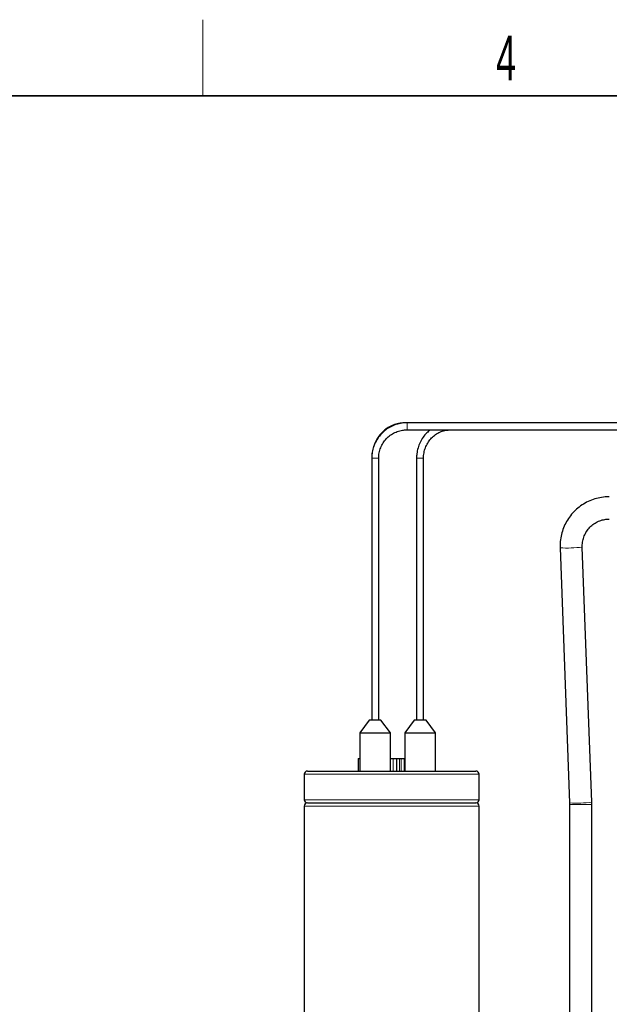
# Model space of a CAD drawing. Header units: millimetres. Extents: x 5 to 418, y 2 to 292.
# Tile 38 of 41: x 155 to 201, y 211 to 288. Entities that reach past the tile are written whole.
import ezdxf

# ---------------------------------------------------------------- set-up
doc = ezdxf.new("R2010")
doc.units = ezdxf.units.MM
doc.layers.add('SLD-0', color=7, linetype='Continuous')
doc.styles.add('SLDTEXTSTYLE0', font='TXT', dxfattribs={"width": 0.605})

msp = doc.modelspace()

# ---------------------------------------------------------------- linework, layer by layer
at = {"color": 7, "linetype": 'Continuous', "lineweight": 25}
for p, q in [((205.6323, 256.7878), (185.2937, 256.7878)), ((185.1109, 256.2328), (187.1405, 256.2328)), ((185.2937, 256.2378), (205.6323, 256.2378)), ((188.7147, 256.2328), (205.1637, 256.2328)), ((183.0874, 254.0078), (183.0903, 254.0756)), ((182.5374, 254.0128), (182.5374, 233.3953)), ((183.0874, 233.3953), (183.0874, 254.0128)), ((186.0624, 254.0078), (186.0624, 233.3953)), ((186.6124, 233.3953), (186.6124, 254.0078)), ((197.3505, 246.953), (198.0978, 226.8867)), ((199.8465, 226.9519), (199.0993, 247.0181)), ((182.3414, 233.3953), (181.5914, 232.3953)), ((183.2664, 233.3953), (182.3414, 233.3953)), ((184.0164, 232.3953), (183.2664, 233.3953)), ((185.8847, 233.3953), (185.1347, 232.3953)), ((186.8097, 233.3953), (185.8847, 233.3953)), ((187.5597, 232.3953), (186.8097, 233.3953)), ((181.5914, 232.3953), (181.5914, 229.3953)), ((181.5914, 232.3953), (182.8039, 232.3953)), ((182.8039, 232.3953), (184.0164, 232.3953)), ((184.0164, 229.3953), (184.0164, 232.3953)), ((185.1347, 232.3953), (185.1347, 229.3953)), ((185.1347, 232.3953), (186.3472, 232.3953)), ((186.3472, 232.3953), (187.5597, 232.3953)), ((187.5597, 229.3953), (187.5597, 232.3953)), ((181.4749, 230.3953), (181.4749, 229.3953)), ((181.4749, 230.3953), (181.5914, 230.3953)), ((184.0164, 230.3953), (184.2249, 230.3953)), ((184.2249, 230.3953), (184.4749, 230.3953)), ((184.4749, 230.3953), (184.4749, 229.3953)), ((184.4749, 230.3953), (184.7249, 230.3953)), ((184.7249, 230.3953), (184.8499, 230.3953)), ((184.8499, 230.3953), (185.0999, 230.3953)), ((185.0999, 230.3953), (185.0999, 229.3953)), ((177.4749, 229.3953), (184.0999, 229.3953)), ((184.0999, 229.3953), (190.7249, 229.3953)), ((177.2249, 229.1453), (177.2249, 227.1453)), ((190.9749, 227.1453), (190.9749, 229.1453)), ((199.8499, 226.7717), (199.8465, 226.9519)), ((177.2249, 226.6453), (177.2249, 191.8953)), ((177.4749, 226.8953), (184.0999, 226.8953)), ((184.0999, 226.8953), (190.7249, 226.8953)), ((190.9749, 191.8953), (190.9749, 226.6453)), ((198.0978, 226.8867), (198.0999, 226.7717)), ((198.0999, 226.7717), (198.0999, 197.1703)), ((199.8499, 197.1703), (199.8499, 226.7717))]:
    msp.add_line(p, q, dxfattribs=at)
at = {"color": 7, "linetype": 'Continuous', "lineweight": 18}
for p, q in [((188.7151, 256.2328), (188.7308, 256.2378)), ((182.846, 254.0128), (182.5374, 254.0128)), ((183.0874, 254.0128), (182.846, 254.0128)), ((186.4225, 254.0078), (186.0624, 254.0078)), ((186.6124, 254.0078), (186.4225, 254.0078)), ((184.2249, 230.3953), (184.2249, 229.3953)), ((184.7249, 230.3953), (184.7249, 229.3953)), ((184.8499, 230.3953), (184.8499, 229.3953)), ((184.0999, 229.1453), (177.2249, 229.1453)), ((190.9749, 229.1453), (184.0999, 229.1453)), ((177.2249, 227.1453), (184.0999, 227.1453)), ((184.0999, 227.1453), (190.9749, 227.1453)), ((184.0999, 226.6453), (177.2249, 226.6453)), ((190.9749, 226.6453), (184.0999, 226.6453)), ((198.0999, 226.7717), (199.8499, 226.7717))]:
    msp.add_line(p, q, dxfattribs=at)
for centre, radius, start, end in [((184.9241, 256.6031), 0.4132, 347.374383, 26.548066), ((184.7364, 256.4452), 0.5947, 339.590035, 6.527773), ((197.874, 256.4095), 9.4709, 266.831321, 277.433337), ((198.6212, 236.3449), 9.4726, 266.832042, 277.432185)]:
    msp.add_arc(centre, radius, start, end, dxfattribs=at)
at = {"color": 7, "linetype": 'Continuous', "lineweight": 25}
for centre, start, end in [((177.4749, 229.1453), 90, 180), ((190.7249, 229.1453), 0, 90), ((177.4749, 227.1453), 180, 270), ((190.7249, 227.1453), 270, 0), ((177.4749, 226.6453), 90, 180), ((190.7249, 226.6453), 0, 90)]:
    msp.add_arc(centre, 0.25, start, end, dxfattribs=at)
for points, knots in [([(185.2937, 256.7878), (185.2081, 256.7854), (184.9676, 256.7786), (184.5764, 256.7052), (184.1371, 256.5464), (183.7307, 256.3144), (183.3687, 256.0173), (183.0615, 255.663), (182.8175, 255.2618), (182.6452, 254.825), (182.5519, 254.4033), (182.5417, 254.13), (182.5374, 254.0128)], [0, 0, 0, 0, 0.0593569, 0.1667402, 0.2742097, 0.3816842, 0.4891696, 0.5966708, 0.7041908, 0.8117303, 0.919288, 1, 1, 1, 1]), ([(185.1109, 256.7828), (185.0302, 256.7803), (184.805, 256.7735), (184.4392, 256.6997), (184.0296, 256.5408), (183.6507, 256.3091), (183.3133, 256.0123), (183.0269, 255.6585), (182.799, 255.2575), (182.6386, 254.8206), (182.5547, 254.4236), (182.5453, 254.1754), (182.5418, 254.0834)], [0, 0, 0, 0, 0.060664, 0.169487, 0.2783868, 0.3873817, 0.4965517, 0.6059366, 0.715538, 0.8253322, 0.9352832, 1, 1, 1, 1]), ([(183.0874, 254.0128), (183.0893, 254.0819), (183.0952, 254.2906), (183.1624, 254.6349), (183.3149, 255.0267), (183.5386, 255.3827), (183.8242, 255.6901), (184.1621, 255.9384), (184.54, 256.1171), (184.9229, 256.2205), (185.1776, 256.2324), (185.2937, 256.2378)], [0, 0, 0, 0, 0.0593728, 0.1792111, 0.2991812, 0.4191627, 0.539167, 0.6592032, 0.7792763, 0.8993861, 1, 1, 1, 1]), ([(187.1464, 256.2378), (187.0521, 256.1624), (186.839, 255.9922), (186.5677, 255.6571), (186.3318, 255.2576), (186.1663, 254.8204), (186.0763, 254.3986), (186.0666, 254.1251), (186.0624, 254.0078)], [0, 0, 0, 0, 0.1429207, 0.3229871, 0.5032669, 0.6837501, 0.8644096, 1, 1, 1, 1]), ([(186.6124, 254.0078), (186.6143, 254.0773), (186.6198, 254.2859), (186.6839, 254.6299), (186.8287, 255.0205), (187.0409, 255.3754), (187.3115, 255.682), (187.6316, 255.9302), (187.9898, 256.1094), (188.3561, 256.2148), (188.6012, 256.2271), (188.7147, 256.2328)], [0, 0, 0, 0, 0.05950081, 0.17869273, 0.29799876, 0.4173465, 0.53680318, 0.656438, 0.77630993, 0.89644855, 1, 1, 1, 1]), ([(201.2228, 250.9705), (201.113, 250.9677), (200.8187, 250.9603), (200.3443, 250.8825), (199.814, 250.7198), (199.3123, 250.4822), (198.8496, 250.1758), (198.4352, 249.8066), (198.0776, 249.3822), (197.7842, 248.9112), (197.5605, 248.4032), (197.4128, 247.8687), (197.3466, 247.3807), (197.3494, 247.0746), (197.3505, 246.953)], [0, 0, 0, 0, 0.0529322, 0.1417403, 0.2305972, 0.3194537, 0.4083093, 0.4971636, 0.5860163, 0.6748672, 0.7637162, 0.8525636, 0.9414094, 1, 1, 1, 1]), ([(199.0993, 247.0181), (199.0986, 247.0783), (199.0964, 247.2749), (199.1469, 247.6067), (199.2825, 247.9951), (199.4912, 248.3505), (199.7639, 248.6591), (200.091, 248.9101), (200.4601, 249.0923), (200.843, 249.2015), (201.1012, 249.2145), (201.2228, 249.2205)], [0, 0, 0, 0, 0.0529678, 0.1728952, 0.2929712, 0.413043, 0.533107, 0.6531611, 0.7732046, 0.8932384, 1, 1, 1, 1])]:
    msp.add_open_spline(points, degree=3, knots=knots, dxfattribs=at)
at = {"layer": 'SLD-0', "lineweight": 18}
msp.add_line((169.25, 282.5), (169.25, 288.5), dxfattribs=at)
at = {"layer": 'SLD-0', "lineweight": 35}
msp.add_line((408, 282.5), (26, 282.5), dxfattribs=at)

# ---------------------------------------------------------------- texts
at = {"layer": 'SLD-0', "insert": (193.1027, 287.243), "char_height": 3.5, "attachment_point": 2, "style": 'SLDTEXTSTYLE0'}
msp.add_mtext('4', dxfattribs=at)

doc.saveas('drawing.dxf')
